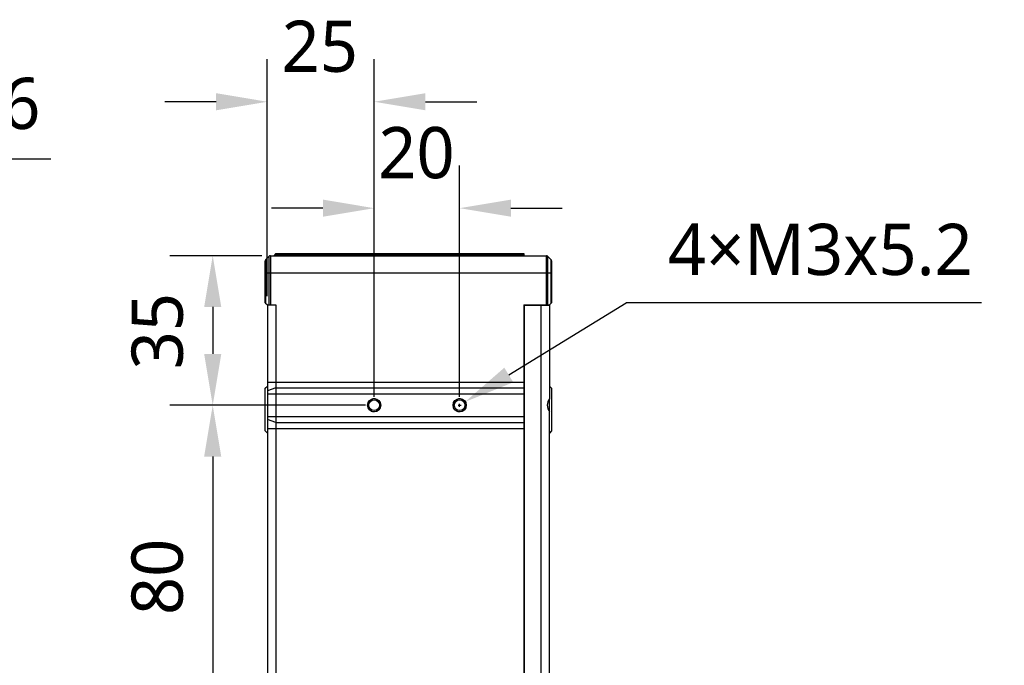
# Model space of a CAD drawing. Header units: millimetres. Extents: x 0 to 433, y -279 to 297.
# Tile 16 of 22: x 341 to 398, y -209 to -171. Entities that reach past the tile are written whole.
import ezdxf

# ---------------------------------------------------------------- set-up
doc = ezdxf.new("R2010")
doc.units = ezdxf.units.MM
doc.header["$LTSCALE"] = 23.1
doc.header["$PDMODE"] = 3
doc.header["$PDSIZE"] = 8
doc.layers.get('0').update_dxf_attribs({"linetype": 'CONTINUOUS'})
doc.layers.get('Defpoints').update_dxf_attribs({"linetype": 'CONTINUOUS'})
doc.layers.add('00_COMPONENTS', color=7, linetype='CONTINUOUS')
doc.layers.add('51__DRAFT_DIMS', color=7, linetype='CONTINUOUS')
doc.styles.get("Standard").update_dxf_attribs({"font": 'Roboto-Regular.ttf'})
doc.dimstyles.new('DIMSTYLE_2', dxfattribs={"dimtxt": 3, "dimasz": 3, "dimexe": 2.5, "dimexo": 0.5, "dimgap": 0.75, "dimtad": 1, "dimlfac": 4, "dimdsep": 46, "dimtxsty": 'STANDARD', "dimblk": '_FILLED', "dimblk1": '_FILLED', "dimblk2": '_FILLED', "dimcen": 0.09, "dimclrt": 3, "dimazin": 2, "dimtp": 0.3, "dimtm": 0.3, "dimtfac": 1, "dimtofl": 0, "dimtmove": 0, "dimatfit": 3, "dimldrblk": '_FILLED', "dimfxl": 1, "dimtolj": 1, "dimarcsym": 0})
doc.dimstyles.new('DIMSTYLE_3', dxfattribs={"dimtxt": 3, "dimasz": 3, "dimexe": 2.5, "dimexo": 0.5, "dimgap": 0.75, "dimtad": 1, "dimlfac": 4, "dimdsep": 46, "dimtxsty": 'STANDARD', "dimblk": '_FILLED', "dimblk1": '_FILLED', "dimblk2": '_FILLED', "dimcen": 0.09, "dimclrt": 3, "dimazin": 2, "dimtp": 0.2, "dimtm": 0.2, "dimtfac": 1, "dimtofl": 0, "dimtmove": 0, "dimatfit": 3, "dimldrblk": '_FILLED', "dimfxl": 1, "dimtolj": 1, "dimarcsym": 0})
doc.dimstyles.new('DIMSTYLE_4', dxfattribs={"dimtxt": 3, "dimasz": 3, "dimexe": 2.5, "dimexo": 0.5, "dimtad": 1, "dimlfac": 4, "dimdsep": 46, "dimtxsty": 'STANDARD', "dimblk": '_FILLED', "dimblk1": '_FILLED', "dimblk2": '_FILLED', "dimcen": 0.09, "dimclrt": 3, "dimazin": 2, "dimtp": 0.1, "dimtm": 0.1, "dimtfac": 1, "dimtofl": 0, "dimtmove": 0, "dimatfit": 1, "dimldrblk": '_FILLED', "dimfxl": 1, "dimtolj": 1, "dimarcsym": 0})

# ---------------------------------------------------------------- blocks, each defined once
blk = doc.blocks.new('_FILLED')
at = {"color": 0, "linetype": 'ByBlock'}
blk.add_solid([(0, 0), (-1, 0.167), (-1, -0.167)], dxfattribs=at)
blk = doc.blocks.new('*D8')
at = {"layer": '51__DRAFT_DIMS', "color": 0, "lineweight": -2}
for p, q in [((361.63, -193.296), (361.63, -179.763)), ((366.63, -193.296), (366.63, -179.763)), ((358.63, -182.263), (355.63, -182.263)), ((369.63, -182.263), (372.63, -182.263))]:
    blk.add_line(p, q, dxfattribs=at)
at = {"layer": 'Defpoints', "color": 0}
for p in [(366.63, -182.263), (361.63, -193.796), (366.63, -193.796)]:
    blk.add_point(p, dxfattribs=at)
at = {"layer": '51__DRAFT_DIMS', "color": 0, "linetype": 'ByBlock', "lineweight": -2, "xscale": 3, "yscale": 3, "zscale": 3}
blk.add_blockref('_FILLED', (361.63, -182.263), dxfattribs=at)
at = {"layer": '51__DRAFT_DIMS', "color": 0, "linetype": 'ByBlock', "lineweight": -2, "xscale": 3, "yscale": 3, "zscale": 3, "rotation": 180}
blk.add_blockref('_FILLED', (366.63, -182.263), dxfattribs=at)
at = {"layer": '51__DRAFT_DIMS', "color": 3, "insert": (364.104, -177.513), "char_height": 3, "attachment_point": 2, "line_spacing_factor": 0.9}
blk.add_mtext('\\A1;20', dxfattribs=at)
blk = doc.blocks.new('*D9')
at = {"layer": '51__DRAFT_DIMS', "color": 0, "lineweight": -2}
for p, q in [((355.38, -187.421), (355.38, -173.535)), ((361.63, -193.296), (361.63, -173.535)), ((352.38, -176.035), (349.38, -176.035)), ((364.63, -176.035), (367.63, -176.035))]:
    blk.add_line(p, q, dxfattribs=at)
at = {"layer": 'Defpoints', "color": 0}
for p in [(361.63, -176.035), (355.38, -187.921), (361.63, -193.796)]:
    blk.add_point(p, dxfattribs=at)
at = {"layer": '51__DRAFT_DIMS', "color": 0, "linetype": 'ByBlock', "lineweight": -2, "xscale": 3, "yscale": 3, "zscale": 3}
blk.add_blockref('_FILLED', (355.38, -176.035), dxfattribs=at)
at = {"layer": '51__DRAFT_DIMS', "color": 0, "linetype": 'ByBlock', "lineweight": -2, "xscale": 3, "yscale": 3, "zscale": 3, "rotation": 180}
blk.add_blockref('_FILLED', (361.63, -176.035), dxfattribs=at)
at = {"layer": '51__DRAFT_DIMS', "color": 3, "insert": (358.45, -171.285), "char_height": 3, "attachment_point": 2, "line_spacing_factor": 0.9}
blk.add_mtext('\\A1;25', dxfattribs=at)
blk = doc.blocks.new('*D10')
at = {"layer": '51__DRAFT_DIMS', "color": 0, "lineweight": -2}
for p, q in [((361.13, -193.796), (349.685, -193.796)), ((352.185, -196.796), (352.185, -210.796)), ((361.13, -213.796), (349.685, -213.796))]:
    blk.add_line(p, q, dxfattribs=at)
at = {"layer": 'Defpoints', "color": 0}
for p in [(361.63, -193.796), (352.185, -213.796), (361.63, -213.796)]:
    blk.add_point(p, dxfattribs=at)
at = {"layer": '51__DRAFT_DIMS', "color": 0, "linetype": 'ByBlock', "lineweight": -2, "xscale": 3, "yscale": 3, "zscale": 3}
for p, rotation in [((352.185, -193.796), 90), ((352.185, -213.796), 270)]:
    blk.add_blockref('_FILLED', p, dxfattribs=dict(at, rotation=rotation))
at = {"layer": '51__DRAFT_DIMS', "color": 3, "insert": (347.435, -203.84), "char_height": 3, "attachment_point": 2, "rotation": 90, "line_spacing_factor": 0.9}
blk.add_mtext('\\A1;80', dxfattribs=at)
blk = doc.blocks.new('*D11')
at = {"layer": '51__DRAFT_DIMS', "color": 0, "lineweight": -2}
for p, q in [((355.057, -185.046), (349.685, -185.046)), ((352.185, -188.046), (352.185, -190.796)), ((361.13, -193.796), (349.685, -193.796))]:
    blk.add_line(p, q, dxfattribs=at)
at = {"layer": 'Defpoints', "color": 0}
for p in [(355.557, -185.046), (352.185, -193.796), (361.63, -193.796)]:
    blk.add_point(p, dxfattribs=at)
at = {"layer": '51__DRAFT_DIMS', "color": 0, "linetype": 'ByBlock', "lineweight": -2, "xscale": 3, "yscale": 3, "zscale": 3}
for p, rotation in [((352.185, -185.046), 90), ((352.185, -193.796), 270)]:
    blk.add_blockref('_FILLED', p, dxfattribs=dict(at, rotation=rotation))
at = {"layer": '51__DRAFT_DIMS', "color": 3, "insert": (347.435, -189.459), "char_height": 3, "attachment_point": 2, "rotation": 90, "line_spacing_factor": 0.9}
blk.add_mtext('\\A1;35', dxfattribs=at)
blk = doc.blocks.new('*D12')
at = {"layer": '51__DRAFT_DIMS', "color": 0, "lineweight": -2}
for p in [(369.504, -192.026), (397.163, -187.799)]:
    blk.add_line(p, (376.368, -187.799), dxfattribs=at)
at = {"layer": '51__DRAFT_DIMS', "color": 0}
for p, q in [((366.54, -193.796), (366.72, -193.796)), ((366.63, -193.886), (366.63, -193.706))]:
    blk.add_line(p, q, dxfattribs=at)
at = {"layer": 'Defpoints', "color": 0}
for p in [(366.311, -193.993), (366.95, -193.599)]:
    blk.add_point(p, dxfattribs=at)
at = {"layer": '51__DRAFT_DIMS', "color": 0, "linetype": 'ByBlock', "lineweight": -2, "xscale": 3, "yscale": 3, "zscale": 3, "rotation": 211.6260129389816}
blk.add_blockref('_FILLED', (366.95, -193.599), dxfattribs=at)
at = {"layer": '51__DRAFT_DIMS', "color": 3, "insert": (378.813, -183.174), "char_height": 3, "attachment_point": 1, "line_spacing_factor": 0.9}
blk.add_mtext('\\A1;4×M3x5.2 ', dxfattribs=at)
blk = doc.blocks.new('*D20')
at = {"layer": '51__DRAFT_DIMS', "color": 0, "lineweight": -2}
for p, q in [((327.008, -193.546), (327.008, -176.88)), ((331.008, -207.912), (331.008, -176.88)), ((324.008, -179.38), (321.008, -179.38)), ((334.008, -179.38), (342.714, -179.38))]:
    blk.add_line(p, q, dxfattribs=at)
at = {"layer": 'Defpoints', "color": 0}
for p in [(327.008, -179.38), (327.008, -194.046), (331.008, -208.412)]:
    blk.add_point(p, dxfattribs=at)
at = {"layer": '51__DRAFT_DIMS', "color": 0, "linetype": 'ByBlock', "lineweight": -2, "xscale": 3, "yscale": 3, "zscale": 3}
blk.add_blockref('_FILLED', (327.008, -179.38), dxfattribs=at)
at = {"layer": '51__DRAFT_DIMS', "color": 0, "linetype": 'ByBlock', "lineweight": -2, "xscale": 3, "yscale": 3, "zscale": 3, "rotation": 180}
blk.add_blockref('_FILLED', (331.008, -179.38), dxfattribs=at)
at = {"layer": '51__DRAFT_DIMS', "color": 3, "insert": (339.87, -174.63), "char_height": 3, "attachment_point": 2, "line_spacing_factor": 0.9}
blk.add_mtext('\\A1;16', dxfattribs=at)

msp = doc.modelspace()

# ---------------------------------------------------------------- linework, layer by layer
at = {"layer": '00_COMPONENTS', "color": 7}
for p, q in [((355.2554, -187.796), (355.2554, -185.3478)), ((355.292, -185.2594), (355.4688, -185.0826)), ((355.5572, -185.046), (371.7036, -185.046)), ((355.8804, -184.921), (355.7554, -185.046)), ((355.8804, -184.921), (355.8804, -185.046)), ((355.8804, -184.921), (370.3804, -184.921)), ((370.3804, -184.921), (370.3804, -185.046)), ((371.9688, -185.2594), (371.792, -185.0826)), ((372.0054, -185.3478), (372.0054, -187.796)), ((355.2554, -187.796), (355.3804, -187.921)), ((355.3804, -187.921), (355.3804, -219.671)), ((355.3804, -187.921), (355.8804, -187.921)), ((355.8804, -187.921), (355.8804, -219.671)), ((370.3804, -187.921), (370.3804, -219.671)), ((370.3804, -187.921), (371.8804, -187.921)), ((370.3804, -187.946), (371.8804, -187.946)), ((370.4304, -219.646), (370.4304, -187.946)), ((371.3804, -187.946), (371.3804, -219.646)), ((371.8804, -187.921), (372.0054, -187.796)), ((371.8804, -187.921), (371.8804, -193.421)), ((355.2554, -192.796), (355.3804, -192.671)), ((355.2554, -195.296), (355.2554, -192.796)), ((372.0054, -192.796), (371.8804, -192.671)), ((372.0054, -192.796), (372.0054, -195.296)), ((371.8804, -194.1705), (371.8804, -193.4214)), ((371.8804, -213.421), (371.8804, -194.171)), ((355.2554, -195.296), (355.3804, -195.421)), ((372.0054, -195.296), (371.8804, -195.421))]:
    msp.add_line(p, q, dxfattribs=at)
at = {"layer": '00_COMPONENTS', "color": 4}
for p, q in [((355.292, -187.8326), (355.292, -185.2594)), ((355.4688, -185.0826), (355.4688, -187.921)), ((355.5572, -185.046), (355.5572, -187.921)), ((355.8804, -184.9835), (355.8138, -185.046)), ((355.8804, -184.9835), (370.3804, -184.9835)), ((371.7036, -187.921), (371.7036, -185.046)), ((371.792, -187.921), (371.792, -185.0826)), ((371.9688, -185.2594), (371.9688, -187.8326)), ((355.2554, -186.046), (372.0054, -186.046)), ((370.4304, -188.446), (370.3804, -188.446)), ((355.3804, -192.4369), (370.3804, -192.4369)), ((355.8804, -192.7848), (355.3804, -192.9588)), ((355.8804, -192.7848), (370.3804, -192.7848)), ((355.3804, -193.1328), (370.3804, -193.1328)), ((355.3804, -194.4591), (370.3804, -194.4591)), ((355.8804, -194.8071), (355.3804, -194.6331)), ((355.3804, -195.1551), (370.3804, -195.1551)), ((355.8804, -194.8071), (370.3804, -194.8071))]:
    msp.add_line(p, q, dxfattribs=at)
at = {"layer": '00_COMPONENTS', "color": 7}
for centre, radius in [((361.6304, -193.796), 0.3875), ((361.6304, -193.796), 0.3125), ((366.6304, -193.796), 0.3875), ((366.6304, -193.796), 0.3125)]:
    msp.add_circle(centre, radius, dxfattribs=at)
for centre, start, end in [((355.3804, -185.3478), 135, 180), ((355.5572, -185.171), 90, 135), ((371.7036, -185.171), 45, 90), ((371.8804, -185.3478), 0, 45)]:
    msp.add_arc(centre, 0.125, start, end, dxfattribs=at)
at = {"layer": '00_COMPONENTS', "color": 4}
for centre in [(361.6304, -193.796), (366.6304, -193.796)]:
    msp.add_arc(centre, 0.375, 255, 195, dxfattribs=at)
at = {"layer": '00_COMPONENTS', "color": 7}
msp.add_ellipse((372.3804, -193.796), major_axis=(0, 0.625), ratio=1, start_param=0.9272952, end_param=2.2142974, dxfattribs=at)
at = {"layer": '51__DRAFT_DIMS', "color": 4}
msp.add_arc((366.6304, -193.796), 0.375, 338.495911, 90, dxfattribs=at)

# ---------------------------------------------------------------- dimensions: what is measured, and where the dimension line sits
for base, p1, p2, picture, middle in [((361.6304, -176.0353), (355.3804, -187.921), (361.6304, -193.796), '*D9', (358.4497, -176.0353)), ((366.6304, -182.263), (361.6304, -193.796), (366.6304, -193.796), '*D8', (364.104, -182.263))]:
    dim = msp.add_linear_dim(base=base, p1=p1, p2=p2, dimstyle='DIMSTYLE_3', dxfattribs=at)
    dim.commit()
    dim.dimension.update_dxf_attribs({"geometry": picture, "text_midpoint": middle, "dimtype": 160})
for base, p1, p2, angle, dimstyle, picture, middle in [((327.0078, -179.3805), (331.0078, -208.4124), (327.0078, -194.046), 180, 'DIMSTYLE_3', '*D20', (339.8704, -179.3805)), ((352.1846, -193.796), (355.5572, -185.046), (361.6304, -193.796), 270, 'DIMSTYLE_2', '*D11', (352.1846, -189.4591)), ((352.1846, -213.796), (361.6304, -193.796), (361.6304, -213.796), 270, 'DIMSTYLE_2', '*D10', (352.1846, -203.8399))]:
    dim = msp.add_linear_dim(base=base, p1=p1, p2=p2, angle=angle, dimstyle=dimstyle, dxfattribs=at)
    dim.commit()
    dim.dimension.update_dxf_attribs({"geometry": picture, "text_midpoint": middle, "dimtype": 160})
dim = msp.add_diameter_dim_2p(p1=(366.3111, -193.9926), p2=(366.9497, -193.5993), text='4×M3x5.2 ', dimstyle='DIMSTYLE_4', override={"dimtad": 3, "dimtih": 1, "dimtoh": 1, "dimpost": '<>', "dimtxsty": 'STANDARD'}, dxfattribs=at)
dim.commit()
dim.dimension.update_dxf_attribs({"geometry": '*D12', "text_midpoint": (387.9882, -187.7991), "dimtype": 163})

doc.saveas('drawing.dxf')
